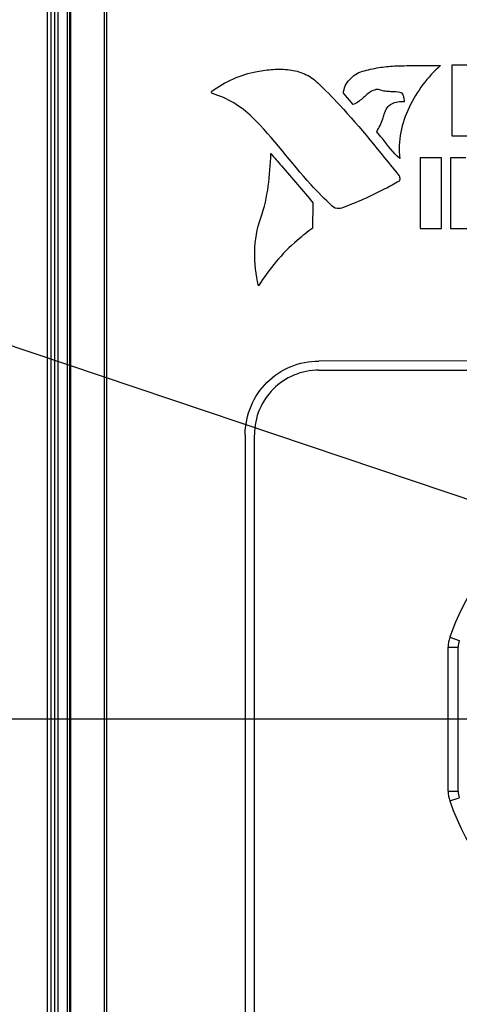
# Model space of a CAD drawing. Header units: inches. Extents: x 0 to 34, y 0 to 22.
# Tile 10 of 88: x 9.934 to 10.437, y 11.97 to 13.097. Entities that reach past the tile are written whole.
import ezdxf

# ---------------------------------------------------------------- set-up
doc = ezdxf.new("R2010")
doc.units = ezdxf.units.IN
doc.header["$LTSCALE"] = 1.87
doc.header["$MEASUREMENT"] = 0
doc.layers.get('0').update_dxf_attribs({"linetype": 'CONTINUOUS'})
doc.layers.add('DIMENSIONS', color=7, linetype='CONTINUOUS')
doc.styles.get("Standard").update_dxf_attribs({"font": 'txt', "width": 0.8})
doc.dimstyles.new('DIMSTYLE_1', dxfattribs={"dimtxt": 0.125, "dimasz": 0.18, "dimexe": 0.125, "dimexo": 0.0625, "dimgap": 0.03125, "dimtad": 0, "dimtih": 1, "dimtoh": 1, "dimdsep": 46, "dimtxsty": 'STANDARD', "dimblk": '_FILLED', "dimblk1": '_FILLED', "dimblk2": '_FILLED', "dimcen": 0.09, "dimadec": 0, "dimazin": 0, "dimtp": 0.001, "dimtm": 0.001, "dimtfac": 1, "dimtofl": 0, "dimtmove": 0, "dimatfit": 3, "dimldrblk": '_FILLED', "dimfxl": 1, "dimtolj": 1, "dimarcsym": 0})
doc.dimstyles.new('DIMSTYLE_4', dxfattribs={"dimtxt": 0.125, "dimasz": 0.18, "dimexe": 0.125, "dimexo": 0.0625, "dimgap": 0.09, "dimtad": 0, "dimtih": 1, "dimtoh": 1, "dimdsep": 46, "dimtxsty": 'STANDARD', "dimblk": '_FILLED', "dimblk1": '_FILLED', "dimblk2": '_FILLED', "dimcen": 0.09, "dimadec": 0, "dimazin": 0, "dimtp": 0.001, "dimtm": 0.001, "dimtfac": 1, "dimtofl": 0, "dimtmove": 0, "dimatfit": 2, "dimldrblk": '_FILLED', "dimfxl": 1, "dimtolj": 1, "dimarcsym": 0})

# ---------------------------------------------------------------- blocks, each defined once
blk = doc.blocks.new('*D16')
at = {"layer": 'DIMENSIONS', "color": 2, "linetype": 'CONTINUOUS'}
blk.add_line((10.5107, 12.2964), (9.1374, 12.2964), dxfattribs=at)
at = {"layer": 'DIMENSIONS', "color": 2, "linetype": 'CONTINUOUS', "insert": (9.0749, 12.3589), "char_height": 0.125, "width": 1.025, "attachment_point": 3, "line_spacing_factor": 0.9}
blk.add_mtext('57{\\Ftxt.shx;\\W1.000000;\\H0.125000; }[2.244]', dxfattribs=at)
blk = doc.blocks.new('_FILLED')
at = {"color": 0, "linetype": 'BYBLOCK'}
blk.add_solid([(0, 0), (-1, 0.1736), (-1, -0.1736)], dxfattribs=at)
blk = doc.blocks.new('*D17')
at = {"layer": 'DIMENSIONS', "color": 2, "linetype": 'CONTINUOUS'}
blk.add_line((10.5107, 11.3121), (9.1374, 11.3121), dxfattribs=at)
at = {"layer": 'DIMENSIONS', "color": 2, "linetype": 'CONTINUOUS', "insert": (9.0749, 11.3746), "char_height": 0.125, "width": 1.025, "attachment_point": 3, "line_spacing_factor": 0.9}
blk.add_mtext('82{\\Ftxt.shx;\\W1.000000;\\H0.125000; }[3.228]', dxfattribs=at)
blk = doc.blocks.new('*D18')
at = {"layer": 'DIMENSIONS', "color": 2, "linetype": 'CONTINUOUS'}
blk.add_line((10.5107, 10.3279), (9.1374, 10.3279), dxfattribs=at)
at = {"layer": 'DIMENSIONS', "color": 2, "linetype": 'CONTINUOUS', "insert": (9.0749, 10.3904), "char_height": 0.125, "width": 1.125, "attachment_point": 3, "line_spacing_factor": 0.9}
blk.add_mtext('107{\\Ftxt.shx;\\W1.000000;\\H0.125000; }[4.213]', dxfattribs=at)
blk = doc.blocks.new('*D19')
at = {"layer": 'DIMENSIONS', "color": 2, "linetype": 'CONTINUOUS'}
blk.add_line((10.5107, 9.3436), (9.1374, 9.3436), dxfattribs=at)
at = {"layer": 'DIMENSIONS', "color": 2, "linetype": 'CONTINUOUS', "insert": (9.0749, 9.4061), "char_height": 0.125, "width": 1.125, "attachment_point": 3, "line_spacing_factor": 0.9}
blk.add_mtext('132{\\Ftxt.shx;\\W1.000000;\\H0.125000; }[5.197]', dxfattribs=at)
blk = doc.blocks.new('*D20')
at = {"layer": 'DIMENSIONS', "color": 2, "linetype": 'CONTINUOUS'}
blk.add_line((10.3828, 8.32), (9.1374, 8.32), dxfattribs=at)
at = {"layer": 'DIMENSIONS', "color": 2, "linetype": 'CONTINUOUS', "insert": (9.0749, 8.3825), "char_height": 0.125, "width": 1.125, "attachment_point": 3, "line_spacing_factor": 0.9}
blk.add_mtext('158{\\Ftxt.shx;\\W1.000000;\\H0.125000; }[6.220]', dxfattribs=at)
blk = doc.blocks.new('*D21')
at = {"layer": 'DIMENSIONS', "color": 2, "linetype": 'CONTINUOUS'}
blk.add_line((10.5524, 8.0355), (9.1374, 8.0355), dxfattribs=at)
at = {"layer": 'DIMENSIONS', "color": 2, "linetype": 'CONTINUOUS', "insert": (9.0749, 8.098), "char_height": 0.125, "width": 1.425, "attachment_point": 3, "line_spacing_factor": 0.9}
blk.add_mtext('165.23{\\Ftxt.shx;\\W1.000000;\\H0.125000; }[6.505]', dxfattribs=at)
blk = doc.blocks.new('*D33')
at = {"layer": 'DIMENSIONS', "color": 2, "linetype": 'CONTINUOUS'}
for p, q in [((9.2629, 12.9462), (9.1454, 12.9462)), ((11.1336, 12.3168), (9.2629, 12.9462))]:
    blk.add_line(p, q, dxfattribs=at)
at = {"layer": 'DIMENSIONS', "color": 2, "linetype": 'CONTINUOUS', "xscale": 0.18, "yscale": 0.18, "zscale": 0.18, "rotation": 341.4030218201}
blk.add_blockref('_FILLED', (11.1336, 12.3168), dxfattribs=at)
at = {"layer": 'DIMENSIONS', "color": 2, "linetype": 'CONTINUOUS', "insert": (9.0829, 13.0087), "char_height": 0.125, "width": 1.691667, "attachment_point": 3, "line_spacing_factor": 0.9}
blk.add_mtext('12X \\Fgdt;{\\Fgdt;n}\\Ftxt;3.25{\\Ftxt.shx;\\W1.000000;\\H0.125000; }[.128]\\PLEDS', dxfattribs=at)

msp = doc.modelspace()

# ---------------------------------------------------------------- linework, layer by layer
at = {"color": 7, "linetype": 'CONTINUOUS'}
for p, q in [((9.9661, 9.009), (9.9661, 14.8751)), ((9.97, 9.009), (9.97, 14.8751)), ((9.9739, 14.8751), (9.9739, 9.009)), ((9.9778, 14.8751), (9.9778, 9.009)), ((9.9883, 14.8751), (9.9883, 9.009)), ((9.9914, 9.009), (9.9914, 14.8751)), ((9.9926, 9.009), (9.9926, 14.8751)), ((10.0307, 14.8751), (10.0307, 9.009)), ((10.0334, 14.8751), (10.0334, 9.009)), ((10.4289, 13.0446), (10.4289, 12.9638)), ((10.4466, 13.0446), (10.4289, 13.0446)), ((10.3047, 13.0124), (10.3154, 12.9997)), ((10.4289, 12.9638), (10.4481, 12.9638)), ((10.3926, 12.9388), (10.3926, 12.858)), ((10.4169, 12.9388), (10.3926, 12.9388)), ((10.4169, 12.858), (10.4169, 12.9388)), ((10.4273, 12.9388), (10.4273, 12.858)), ((10.445, 12.9388), (10.4273, 12.9388)), ((10.2698, 12.8584), (10.2702, 12.8869)), ((10.3926, 12.858), (10.4169, 12.858)), ((10.4273, 12.858), (10.4465, 12.858)), ((10.8429, 12.7063), (10.2767, 12.7062)), ((10.2767, 12.6958), (10.8429, 12.6958)), ((10.1923, 12.6219), (10.1923, 10.9941)), ((10.2028, 10.9941), (10.2028, 12.6219)), ((10.4265, 12.39), (10.4374, 12.3863)), ((10.4246, 12.2141), (10.4246, 12.3786)), ((10.4246, 12.3786), (10.4361, 12.3786)), ((10.4361, 12.2141), (10.4361, 12.3786)), ((10.4246, 12.2141), (10.4361, 12.2141)), ((10.4265, 12.2027), (10.4374, 12.2064))]:
    msp.add_line(p, q, dxfattribs=at)
for centre, radius, start, end in [((10.6982, 12.2964), 0.2874, 45.9959, 160.9759), ((10.4597, 12.3786), 0.0351, 160.964, 180.0119), ((10.4597, 12.3786), 0.0236, 160.9607, 180.0151), ((10.4597, 12.2141), 0.0351, 179.9881, 199.0361), ((10.4597, 12.2141), 0.0236, 179.9848, 199.0394), ((10.6982, 12.2964), 0.2874, 199.0241, 340.9759)]:
    msp.add_arc(centre, radius, start, end, dxfattribs=at)
for points, knots in [([(10.154, 13.015), (10.1618, 13.0204), (10.1782, 13.0301), (10.1965, 13.0358), (10.2058, 13.0375)], [0, 0, 0, 0, 0.501612, 1, 1, 1, 1]), ([(10.2058, 13.0375), (10.212, 13.0387), (10.2243, 13.0404), (10.2428, 13.0402), (10.2606, 13.0357), (10.2709, 13.0289), (10.2753, 13.0247)], [0, 0, 0, 0, 0.256254, 0.507822, 0.751769, 1, 1, 1, 1]), ([(10.3047, 13.0124), (10.305, 13.0183), (10.3107, 13.0296), (10.321, 13.0362), (10.3266, 13.0378)], [0, 0, 0, 0, 0.502992, 1, 1, 1, 1]), ([(10.3266, 13.0378), (10.3327, 13.0395), (10.3448, 13.0424), (10.3646, 13.0442), (10.3882, 13.0443), (10.4058, 13.0443), (10.4159, 13.0444)], [0, 0, 0, 0, 0.211167, 0.414296, 0.66086, 1, 1, 1, 1]), ([(10.4159, 13.0444), (10.4085, 13.0378), (10.3948, 13.0229), (10.3789, 12.9971), (10.3689, 12.9684), (10.3679, 12.948), (10.3692, 12.9381)], [0, 0, 0, 0, 0.24777, 0.501316, 0.752244, 1, 1, 1, 1]), ([(10.1548, 13.0123), (10.1543, 13.0125), (10.1534, 13.0134), (10.1536, 13.0148), (10.154, 13.015)], [0, 0, 0, 0, 0.558693, 1, 1, 1, 1]), ([(10.2753, 13.0247), (10.2838, 13.0165), (10.3168, 12.9827), (10.3464, 12.9458), (10.3684, 12.9182)], [0, 0, 0, 0, 0.250994, 1, 1, 1, 1]), ([(10.337, 13.0149), (10.3331, 13.0129), (10.3268, 13.0066), (10.3197, 13.0009), (10.3154, 12.9997)], [0, 0, 0, 0, 0.498977, 1, 1, 1, 1]), ([(10.3461, 13.0166), (10.3453, 13.0169), (10.3421, 13.0174), (10.3391, 13.0159), (10.337, 13.0149)], [0, 0, 0, 0, 0.252425, 1, 1, 1, 1]), ([(10.3707, 13.0133), (10.3669, 13.0144), (10.3608, 13.0143), (10.3525, 13.0147), (10.3482, 13.0158), (10.3461, 13.0166)], [0, 0, 0, 0, 0.47628, 0.721749, 1, 1, 1, 1]), ([(10.2003, 12.9853), (10.1939, 12.9915), (10.1797, 13.0025), (10.1633, 13.0097), (10.1548, 13.0123)], [0, 0, 0, 0, 0.499618, 1, 1, 1, 1]), ([(10.3515, 12.9887), (10.3522, 12.9913), (10.3542, 12.9961), (10.3618, 13.0028), (10.3695, 13.0034), (10.3744, 13.0032)], [0, 0, 0, 0, 0.274823, 0.50605, 1, 1, 1, 1]), ([(10.3744, 13.0032), (10.3745, 13.0032), (10.3747, 13.004), (10.3746, 13.0053), (10.374, 13.0082), (10.373, 13.0111), (10.3716, 13.0131), (10.3707, 13.0133)], [0, 0, 0, 0, 0.039209, 0.132963, 0.428434, 0.755066, 1, 1, 1, 1]), ([(10.2919, 12.8834), (10.2834, 12.8912), (10.2515, 12.924), (10.2246, 12.9613), (10.2003, 12.9853)], [0, 0, 0, 0, 0.251964, 1, 1, 1, 1]), ([(10.3429, 12.9685), (10.3454, 12.9733), (10.3488, 12.9799), (10.3511, 12.9869), (10.3515, 12.9887)], [0, 0, 0, 0, 0.745342, 1, 1, 1, 1]), ([(10.3692, 12.9381), (10.3614, 12.9445), (10.3536, 12.9557), (10.3451, 12.966), (10.3429, 12.9685)], [0, 0, 0, 0, 0.751059, 1, 1, 1, 1]), ([(10.2101, 12.8701), (10.2143, 12.8818), (10.2197, 12.9063), (10.2211, 12.9311), (10.2217, 12.9435)], [0, 0, 0, 0, 0.50066, 1, 1, 1, 1]), ([(10.2217, 12.9435), (10.2257, 12.9388), (10.2421, 12.9201), (10.2584, 12.9014), (10.2702, 12.8869)], [0, 0, 0, 0, 0.248327, 1, 1, 1, 1]), ([(10.3684, 12.9182), (10.3691, 12.9172), (10.3693, 12.9153), (10.3692, 12.9132), (10.3688, 12.9122), (10.3684, 12.912)], [0, 0, 0, 0, 0.54682, 0.818953, 1, 1, 1, 1]), ([(10.3684, 12.912), (10.3631, 12.9089), (10.3418, 12.8973), (10.3195, 12.8874), (10.3024, 12.8811)], [0, 0, 0, 0, 0.252771, 1, 1, 1, 1]), ([(10.3024, 12.8811), (10.3015, 12.8807), (10.2978, 12.8802), (10.2939, 12.8816), (10.2919, 12.8834)], [0, 0, 0, 0, 0.261987, 1, 1, 1, 1]), ([(10.2076, 12.7922), (10.2046, 12.805), (10.2014, 12.8313), (10.2057, 12.8578), (10.2101, 12.8701)], [0, 0, 0, 0, 0.501176, 1, 1, 1, 1]), ([(10.2698, 12.8584), (10.2636, 12.854), (10.2396, 12.8352), (10.2194, 12.8117), (10.2076, 12.7922)], [0, 0, 0, 0, 0.251479, 1, 1, 1, 1]), ([(10.1923, 12.6219), (10.1923, 12.633), (10.1968, 12.6552), (10.2156, 12.683), (10.2434, 12.7018), (10.2656, 12.7062), (10.2767, 12.7062)], [0, 0, 0, 0, 0.254179, 0.499903, 0.745683, 1, 1, 1, 1]), ([(10.2767, 12.6958), (10.2669, 12.6958), (10.2475, 12.6919), (10.2232, 12.6754), (10.2067, 12.6511), (10.2028, 12.6317), (10.2028, 12.6219)], [0, 0, 0, 0, 0.254325, 0.50011, 0.745832, 1, 1, 1, 1])]:
    msp.add_open_spline(points, degree=3, knots=knots, dxfattribs=at)

# ---------------------------------------------------------------- dimensions: what is measured, and where the dimension line sits
at = {"layer": 'DIMENSIONS', "color": 2, "linetype": 'CONTINUOUS'}
for feature_location, offset, origin, picture, middle in [((10.5524239, 8.0354565), (-1.4150407, 0), (10.6149239, 14.5404559), '*D21', (8.3623832, 8.0354565)), ((10.5107, 10.3279), (-1.3733, 0), (10.5732, 14.5405), '*D18', (8.5124, 10.3279)), ((10.5107, 9.3436), (-1.3733, 0), (10.5732, 14.5405), '*D19', (8.5124, 9.3436)), ((10.3828, 8.32), (-1.2454, 0), (10.4453, 14.5405), '*D20', (8.5124, 8.32)), ((10.5107, 12.2964), (-1.3733, 0), (10.5732, 14.5405), '*D16', (8.5624, 12.2964)), ((10.5107, 11.3121), (-1.3733, 0), (10.5732, 14.5405), '*D17', (8.5624, 11.3121))]:
    dim = msp.add_ordinate_dim(feature_location=feature_location, offset=offset, dtype=0, origin=origin, dimstyle='DIMSTYLE_1', dxfattribs=at)
    dim.commit()
    dim.dimension.update_dxf_attribs({"geometry": picture, "text_midpoint": middle})
dim = msp.add_diameter_dim_2p(p1=(11.1336, 12.3168), p2=(11.2549, 12.276), text='12X %%c<>\\PLEDS', dimstyle='DIMSTYLE_4', override={"dimpost": '<>'}, dxfattribs=at)
dim.commit()
dim.dimension.update_dxf_attribs({"geometry": '*D33', "text_midpoint": (8.2371, 12.8369), "dimtype": 163})

doc.saveas('drawing.dxf')
